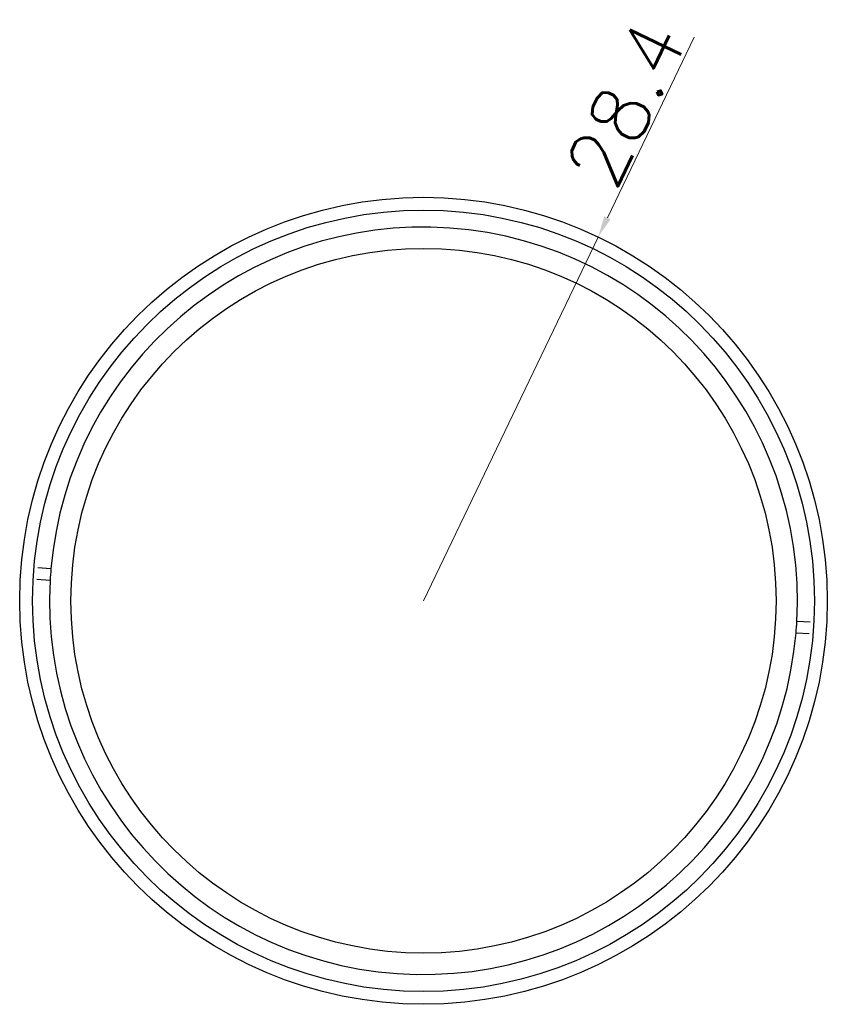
# Model space of a CAD drawing. Header units: millimetres. Extents: x 3699 to 3861, y -1432 to -1348.
# Tile 1 of 4: x 3699 to 3756, y -1418 to -1348. Entities that reach past the tile are written whole.
import ezdxf

# ---------------------------------------------------------------- set-up
doc = ezdxf.new("R2010")
doc.units = ezdxf.units.MM
doc.layers.add('biao', color=7, linetype='Continuous', lineweight=13)
doc.styles.get("Standard").update_dxf_attribs({"font": 'txt.shx'})
doc.dimstyles.new('1.5', dxfattribs={"dimtxt": 1.5, "dimasz": 1.5, "dimexe": 0.3, "dimexo": 0.3, "dimgap": 0.3, "dimtad": 1, "dimdsep": 46, "dimtxsty": 'Standard', "dimcen": 0, "dimclrd": 256, "dimclre": 256, "dimclrt": 256, "dimadec": 0, "dimazin": 0, "dimtfac": 1, "dimtmove": 0, "dimatfit": 3, "dimfxl": 1, "dimtolj": 1, "dimtzin": 0, "dimlwd": -1, "dimlwe": -1, "dimarcsym": 0})

# ---------------------------------------------------------------- blocks, each defined once
blk = doc.blocks.new('*D57')
at = {"layer": 'biao', "transparency": 16777216}
for p, q in [((3746.225, -1349.716), (3740.126, -1362.429)), ((3727.193, -1389.387), (3739.477, -1363.782))]:
    blk.add_line(p, q, dxfattribs=at)
blk.add_solid([(3739.901, -1362.321), (3740.352, -1362.537), (3739.477, -1363.782)], dxfattribs=at)
at = {"layer": 'Defpoints', "color": 0, "transparency": 16777216}
for p in [(3739.477, -1363.782), (3727.193, -1389.387)]:
    blk.add_point(p, dxfattribs=at)
at = {"layer": 'biao', "transparency": 16777216, "insert": (3741.426, -1354.402), "char_height": 4, "attachment_point": 5, "rotation": 64.37101}
blk.add_mtext('\\A1;28.4', dxfattribs=at)

msp = doc.modelspace()

# ---------------------------------------------------------------- linework, layer by layer
at = {"color": 7, "linetype": 'Continuous', "lineweight": 30}
for p, q in [((3700.989, -1387.142), (3700.062, -1387.077)), ((3700.005, -1387.875), (3700.933, -1387.94)), ((3754.381, -1390.9), (3753.453, -1390.835)), ((3753.397, -1391.633), (3754.325, -1391.698))]:
    msp.add_line(p, q, dxfattribs=at)
for radius in [28.4, 27.5, 24.8]:
    msp.add_circle((3727.193, -1389.387), radius, dxfattribs=at)
for start, end in [(356.84532, 175.10241), (175.10241, 176.84532), (176.84532, 355.10241), (355.10241, 356.84532)]:
    msp.add_arc((3727.193, -1389.387), 26.3, start, end, dxfattribs=at)

# ---------------------------------------------------------------- dimensions: what is measured, and where the dimension line sits
at = {"layer": 'biao'}
dim = msp.add_radius_dim(center=(3727.193, -1389.387), mpoint=(3739.477, -1363.782), text='28.4', dimstyle='1.5', override={"dimtxt": 4}, dxfattribs=at)
dim.commit()
dim.dimension.update_dxf_attribs({"geometry": '*D57', "text_midpoint": (3741.426, -1354.402)})

doc.saveas('drawing.dxf')
